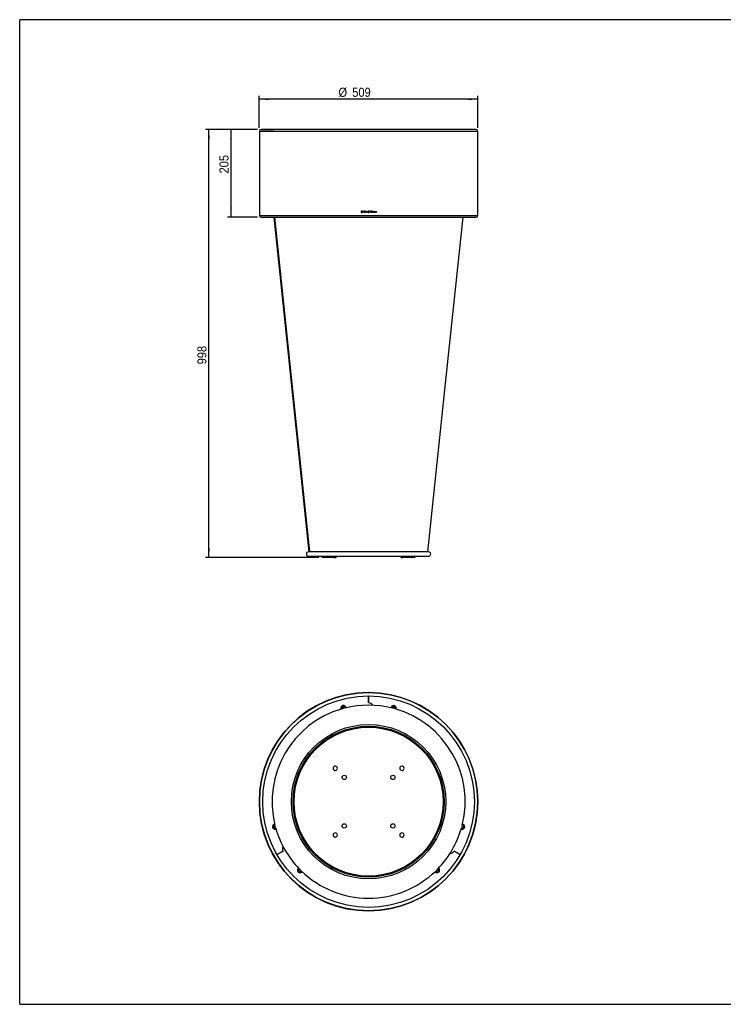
# Model space of a CAD drawing. Header units: millimetres. Extents: x -86 to 3194, y 57 to 2353.
# Tile 1 of 3: x -86 to 1554, y 57 to 2353. Entities that reach past the tile are written whole.
import ezdxf

# ---------------------------------------------------------------- set-up
doc = ezdxf.new("R2010")
doc.units = ezdxf.units.MM
doc.header["$LTSCALE"] = 8
doc.linetypes.add('SLD-Centro', pattern=[19.05, 15.24, -1.27, 1.27, -1.27])
doc.linetypes.add('SLD-Solido', pattern=[0])
for name, color, linetype in [('PIEGHE', 6, 'SLD-Centro'), ('QUOTE', 1, 'SLD-Solido'), ('SCHIZZI', 9, 'Continuous')]:
    doc.layers.add(name, color=color, linetype=linetype)
doc.styles.add('SLDTEXTSTYLE0', font='GOTHIC.TTF', dxfattribs={"width": 0.913})
doc.dimstyles.new('SLDDIMSTYLE0', dxfattribs={"dimtxt": 21.166667, "dimasz": 22.4, "dimexe": 0, "dimexo": 0.0625, "dimgap": 5.291667, "dimtad": 1, "dimdec": 0, "dimrnd": 1e-09, "dimzin": 12, "dimdsep": 46, "dimtxsty": 'SLDTEXTSTYLE0', "dimsah": 1, "dimcen": 0.09, "dimadec": 0, "dimazin": 3, "dimtfac": 1, "dimtdec": 0, "dimtofl": 0, "dimtmove": 0, "dimatfit": 3, "dimfxl": 1, "dimfrac": 2, "dimtolj": 1, "dimtzin": 12, "dimarcsym": 0})
doc.dimstyles.new('SLDDIMSTYLE1', dxfattribs={"dimtxt": 21.166667, "dimasz": 22.4, "dimexe": 0, "dimexo": 0.0625, "dimgap": 5.291667, "dimtad": 1, "dimdec": 1, "dimrnd": 1e-09, "dimzin": 12, "dimdsep": 46, "dimtxsty": 'SLDTEXTSTYLE0', "dimsah": 1, "dimcen": 0.09, "dimadec": 0, "dimazin": 3, "dimtfac": 1, "dimtdec": 1, "dimtofl": 0, "dimtmove": 0, "dimatfit": 3, "dimfxl": 1, "dimfrac": 2, "dimtolj": 1, "dimtzin": 12, "dimarcsym": 0})

# ---------------------------------------------------------------- blocks, each defined once
blk = doc.blocks.new('_D')
at = {"layer": 'QUOTE', "transparency": 16777216}
for p, q in [((468.2, 2097.5), (346.8, 2097.5)), ((354.8, 1099.3), (354.8, 2097.5)), ((610.7, 1099.3), (346.8, 1099.3))]:
    blk.add_line(p, q, dxfattribs=at)
for points in [[(354.8, 2097.5), (352.8, 2075.1), (356.8, 2075.1)], [(354.8, 1099.3), (356.8, 1121.7), (352.8, 1121.7)]]:
    blk.add_solid(points, dxfattribs=at)
at = {"layer": 'QUOTE', "transparency": 16777216, "insert": (327.7, 1549.6), "char_height": 21.17, "attachment_point": 1, "rotation": 90, "style": 'SLDTEXTSTYLE0'}
blk.add_mtext('998', dxfattribs=at)
blk = doc.blocks.new('_D_1')
at = {"layer": 'QUOTE', "transparency": 16777216}
for p, q in [((468.2, 2097.5), (398.2, 2097.5)), ((406.2, 1892.5), (406.2, 2097.5)), ((468.2, 1892.5), (398.2, 1892.5))]:
    blk.add_line(p, q, dxfattribs=at)
for points in [[(406.2, 2097.5), (404.2, 2075.1), (408.2, 2075.1)], [(406.2, 1892.5), (408.2, 1914.9), (404.2, 1914.9)]]:
    blk.add_solid(points, dxfattribs=at)
at = {"layer": 'QUOTE', "transparency": 16777216, "insert": (379.2, 1994.7), "char_height": 21.17, "attachment_point": 1, "rotation": 90, "style": 'SLDTEXTSTYLE0'}
blk.add_mtext('205', dxfattribs=at)
blk = doc.blocks.new('_D_2')
at = {"layer": 'QUOTE', "transparency": 16777216}
for p, q in [((472.2, 2101.5), (472.2, 2175.7)), ((981.4, 2167.7), (472.2, 2167.7)), ((981.4, 2101.5), (981.4, 2175.7))]:
    blk.add_line(p, q, dxfattribs=at)
for points in [[(472.2, 2167.7), (494.6, 2165.7), (494.6, 2169.7)], [(981.4, 2167.7), (959, 2169.7), (959, 2165.7)]]:
    blk.add_solid(points, dxfattribs=at)
at = {"layer": 'QUOTE', "transparency": 16777216, "char_height": 21.17, "attachment_point": 1, "style": 'SLDTEXTSTYLE0'}
for s, insert in [('%%c', (656.7, 2194.7)), ('509', (688.7, 2194.7))]:
    blk.add_mtext(s, dxfattribs=dict(at, insert=insert))

msp = doc.modelspace()

# ---------------------------------------------------------------- linework, layer by layer
for p, q in [((472.25, 2093.49), (472.25, 1896.49)), ((472.25, 2093.49), (981.37, 2093.49)), ((472.25, 2093.49), (727.54, 2093.49)), ((977.37, 2097.49), (476.25, 2097.49)), ((727.54, 2093.49), (981.37, 2093.49)), ((981.37, 1896.49), (981.37, 2093.49)), ((711.01, 1906.89), (709.69, 1906.89)), ((709.69, 1906.89), (709.69, 1903.49)), ((709.71, 1906.89), (709.71, 1903.49)), ((710.12, 1906.46), (710.12, 1903.92)), ((711, 1906.46), (710.12, 1906.46)), ((711.18, 1906.45), (711, 1906.46)), ((711.01, 1906.46), (711, 1906.46)), ((711.21, 1906.88), (711.01, 1906.89)), ((711.19, 1906.45), (711.01, 1906.46)), ((712.14, 1906), (712.13, 1906)), ((715.13, 1906.89), (713.75, 1906.89)), ((713.75, 1906.89), (713.75, 1904.98)), ((713.76, 1906.89), (713.76, 1904.98)), ((714.01, 1906.06), (714.01, 1906.63)), ((715.13, 1906.63), (714.01, 1906.63)), ((715.13, 1906.06), (714.01, 1906.06)), ((714.01, 1905.23), (714.01, 1905.81)), ((715.13, 1905.81), (714.01, 1905.81)), ((715.13, 1906.63), (715.13, 1906.89)), ((715.13, 1905.81), (715.13, 1906.06)), ((717.08, 1904.15), (718.13, 1906.49)), ((717.08, 1904.15), (718.14, 1906.49)), ((717.46, 1903.96), (718.53, 1906.32)), ((717.79, 1906.53), (717.78, 1906.53)), ((718.14, 1906.49), (718.13, 1906.49)), ((718.67, 1907.68), (718.31, 1906.89)), ((718.32, 1906.89), (718.31, 1906.89)), ((718.67, 1907.68), (718.32, 1906.89)), ((718.53, 1906.32), (718.77, 1906.12)), ((718.53, 1906.32), (718.78, 1906.12)), ((718.53, 1906.32), (718.53, 1906.32)), ((719.14, 1907.68), (718.67, 1907.68)), ((718.7, 1906.72), (719.14, 1907.68)), ((719.05, 1906.45), (718.7, 1906.72)), ((718.77, 1906.12), (719.05, 1906.45)), ((721.87, 1906.95), (720.34, 1903.49)), ((721.87, 1906.95), (720.34, 1903.49)), ((722.1, 1906.42), (721.48, 1905.01)), ((722.33, 1906.95), (721.87, 1906.95)), ((722.72, 1905.01), (722.1, 1906.42)), ((722.73, 1905.01), (722.1, 1906.42)), ((722.1, 1906.42), (722.1, 1906.42)), ((723.86, 1903.49), (722.33, 1906.95)), ((726.77, 1906.43), (726.77, 1906.43)), ((726.87, 1906.33), (726.87, 1906.33)), ((726.98, 1906.8), (726.98, 1906.8)), ((727.43, 1906.01), (727, 1906.01)), ((727.43, 1906.01), (727.43, 1906.01)), ((731.41, 1906.9), (728.62, 1906.9)), ((728.62, 1906.9), (728.62, 1906.47)), ((729.74, 1906.47), (728.62, 1906.47)), ((729.74, 1906.47), (729.74, 1903.49)), ((730.29, 1903.49), (730.29, 1906.47)), ((731.41, 1906.47), (730.29, 1906.47)), ((730.29, 1903.49), (730.29, 1906.47)), ((730.29, 1906.47), (730.29, 1906.47)), ((731.41, 1906.47), (731.41, 1906.9)), ((731.41, 1906.47), (731.41, 1906.9)), ((735.26, 1906.88), (732.77, 1906.88)), ((732.77, 1906.88), (732.77, 1903.49)), ((733.19, 1905.4), (733.19, 1906.45)), ((733.19, 1906.45), (733.2, 1906.45)), ((733.2, 1905.4), (733.2, 1906.45)), ((735.26, 1906.45), (733.2, 1906.45)), ((735.26, 1906.45), (735.26, 1906.88)), ((735.26, 1906.45), (735.26, 1906.88)), ((737.2, 1906.9), (736.77, 1906.9)), ((736.77, 1906.9), (736.77, 1903.49)), ((737.19, 1903.92), (737.19, 1906.9)), ((737.2, 1903.92), (737.2, 1906.9)), ((740.9, 1906.9), (740.47, 1906.9)), ((740.47, 1906.9), (740.47, 1903.49)), ((740.89, 1903.92), (740.89, 1906.9)), ((740.9, 1903.92), (740.9, 1906.9)), ((744.67, 1906.91), (744.24, 1906.91)), ((744.24, 1906.91), (744.24, 1903.49)), ((744.65, 1903.49), (744.65, 1906.91)), ((744.67, 1903.49), (744.67, 1906.91)), ((472.25, 1896.49), (981.37, 1896.49)), ((472.25, 1896.49), (727.54, 1896.49)), ((476.25, 1892.49), (977.37, 1892.49)), ((588.56, 1112.34), (506.68, 1892.49)), ((507.68, 1892.49), (518.81, 1786.51)), ((518.78, 1786.75), (507.68, 1892.49)), ((711.24, 1903.49), (709.69, 1903.49)), ((710.12, 1903.92), (711.2, 1903.91)), ((711.21, 1903.91), (711.2, 1903.91)), ((712.3, 1904.59), (712.29, 1904.59)), ((715.13, 1904.98), (713.75, 1904.98)), ((715.13, 1905.23), (714.01, 1905.23)), ((715.13, 1904.98), (715.13, 1905.23)), ((716.16, 1904.89), (716.15, 1904.89)), ((716.9, 1903.75), (716.47, 1902.79)), ((716.94, 1902.79), (716.47, 1902.79)), ((716.91, 1903.75), (716.48, 1902.79)), ((716.91, 1903.75), (716.9, 1903.75)), ((716.94, 1902.79), (717.29, 1903.56)), ((717.08, 1904.15), (717.08, 1904.15)), ((717.29, 1903.56), (717.62, 1903.49)), ((717.29, 1903.56), (717.62, 1903.49)), ((717.29, 1903.56), (717.29, 1903.56)), ((717.67, 1903.92), (717.46, 1903.96)), ((717.62, 1903.49), (717.62, 1903.49)), ((717.68, 1903.92), (717.67, 1903.92)), ((718.07, 1903.92), (718.07, 1903.92)), ((719.06, 1903.99), (718.78, 1904.32)), ((718.78, 1904.32), (718.78, 1904.32)), ((719.06, 1903.99), (719.06, 1903.99)), ((720.81, 1903.49), (720.34, 1903.49)), ((720.81, 1903.49), (721.29, 1904.58)), ((722.91, 1904.58), (721.29, 1904.58)), ((722.72, 1905.01), (721.48, 1905.01)), ((722.72, 1905.01), (722.73, 1905.01)), ((722.91, 1904.58), (723.39, 1903.49)), ((722.91, 1904.58), (722.92, 1904.58)), ((722.92, 1904.58), (723.4, 1903.49)), ((723.86, 1903.49), (723.39, 1903.49)), ((725.24, 1904.43), (724.81, 1904.43)), ((724.82, 1904.43), (724.81, 1904.43)), ((725.19, 1903.68), (725.19, 1903.68)), ((725.54, 1905.2), (726.21, 1905)), ((725.54, 1905.2), (726.21, 1905)), ((726.29, 1905.42), (725.7, 1905.6)), ((726.21, 1905), (726.89, 1904.81)), ((726.21, 1905), (726.68, 1904.87)), ((727.03, 1905.21), (726.29, 1905.42)), ((727.03, 1905.21), (726.73, 1905.3)), ((727.03, 1905.21), (727.03, 1905.21)), ((727.17, 1903.69), (727.17, 1903.69)), ((727.54, 1904.63), (727.54, 1904.63)), ((727.54, 1896.49), (981.37, 1896.49)), ((730.29, 1903.49), (729.74, 1903.49)), ((735.26, 1903.49), (732.77, 1903.49)), ((733.19, 1905.4), (733.2, 1905.4)), ((733.19, 1903.92), (733.19, 1904.97)), ((733.19, 1904.97), (733.2, 1904.97)), ((733.19, 1903.92), (733.2, 1903.92)), ((735.26, 1905.4), (733.2, 1905.4)), ((733.2, 1903.92), (733.2, 1904.97)), ((735.26, 1904.97), (733.2, 1904.97)), ((735.26, 1903.92), (733.2, 1903.92)), ((735.26, 1904.97), (735.26, 1905.4)), ((735.26, 1904.97), (735.26, 1905.4)), ((735.26, 1903.49), (735.26, 1903.92)), ((735.26, 1903.49), (735.26, 1903.92)), ((739.14, 1903.49), (736.77, 1903.49)), ((737.19, 1903.92), (737.2, 1903.92)), ((739.14, 1903.92), (737.2, 1903.92)), ((739.13, 1903.49), (739.13, 1903.92)), ((739.14, 1903.49), (739.14, 1903.92)), ((742.84, 1903.49), (740.47, 1903.49)), ((740.89, 1903.92), (740.9, 1903.92)), ((742.84, 1903.92), (740.9, 1903.92)), ((742.83, 1903.49), (742.83, 1903.92)), ((742.84, 1903.49), (742.84, 1903.92)), ((744.67, 1903.49), (744.24, 1903.49)), ((866.81, 1112.34), (586.81, 1112.34)), ((586.81, 1102.34), (866.81, 1102.34)), ((618.74, 1099.34), (617.05, 1102.34)), ((648.05, 1102.34), (645.57, 1099.34)), ((649.22, 1102.34), (646.79, 1099.34)), ((650.75, 1099.34), (653.25, 1102.34)), ((800.36, 1102.34), (802.86, 1099.34)), ((806.82, 1099.34), (804.39, 1102.34)), ((808.04, 1099.34), (805.57, 1102.34)), ((836.57, 1102.34), (834.87, 1099.34)), ((645.57, 1099.34), (618.74, 1099.34)), ((645.57, 1099.34), (646.79, 1099.34)), ((647.07, 1099.34), (650.75, 1099.34)), ((802.86, 1099.34), (806.57, 1099.34)), ((808.04, 1099.34), (806.82, 1099.34)), ((834.87, 1099.34), (808.04, 1099.34)), ((726.07, 784.41), (726.07, 784.41)), ((726.27, 784.41), (726.27, 784.41)), ((726.75, 776.41), (726.76, 760.07)), ((726.75, 760.07), (726.75, 776.41)), ((668, 753.69), (664, 751.38)), ((664, 751.38), (664, 746.76)), ((664, 746.76), (664.94, 746.22)), ((672, 751.38), (668, 753.69)), ((672, 748.12), (672, 751.38)), ((673, 749.07), (672.95, 748.35)), ((785.5, 753.72), (781.5, 751.41)), ((781.5, 751.41), (781.5, 748.15)), ((789.5, 751.41), (785.5, 753.72)), ((788.56, 746.25), (789.5, 746.79)), ((789.5, 746.79), (789.5, 751.41)), ((507.58, 475.67), (503.58, 473.36)), ((503.58, 473.36), (503.58, 468.74)), ((503.58, 468.74), (507.58, 466.44)), ((508.53, 475.12), (507.58, 475.67)), ((507.58, 466.44), (510.42, 468.08)), ((943.23, 468.18), (946.06, 466.54)), ((946.06, 475.78), (945.12, 475.24)), ((950.06, 473.47), (946.06, 475.78)), ((946.06, 466.54), (950.06, 468.85)), ((950.06, 468.85), (950.06, 473.47)), ((513.31, 406.53), (527.46, 414.7)), ((527.46, 414.7), (513.31, 406.53)), ((926.2, 414.79), (940.36, 406.62)), ((940.36, 406.62), (926.2, 414.79)), ((565.19, 373.27), (562.35, 371.63)), ((562.35, 371.63), (562.35, 367.01)), ((570.35, 367.01), (570.35, 368.11)), ((883.33, 368.18), (883.33, 367.09)), ((891.33, 371.71), (888.5, 373.34)), ((891.33, 367.09), (891.33, 371.71)), ((562.35, 367.01), (566.35, 364.7)), ((566.35, 364.7), (570.35, 367.01)), ((883.33, 367.09), (887.33, 364.78)), ((887.33, 364.78), (891.33, 367.09)), ((714.01, 275.61), (714.01, 275.61)), ((729.74, 275.31), (729.74, 275.31)), ((730.29, 275.32), (730.29, 275.32)), ((733.2, 275.37), (733.2, 275.37))]:
    msp.add_line(p, q)
at = {"flags": 128}
for points in [[(507.74, 1892.49), (548.19, 1505.22), (589.22, 1112.34)], [(865.06, 1112.34), (906.29, 1505.22), (946.94, 1892.49)]]:
    msp.add_lwpolyline(points, dxfattribs=at)
for centre, radius in [((726.81, 529.85), 254.56), ((726.81, 529.85), 246.56), ((668, 749.07), 2.06), ((785.5, 749.1), 2.06), ((726.81, 529.86), 180), ((726.81, 529.86), 176.08), ((726.81, 529.86), 176.03), ((726.81, 529.86), 174.98), ((726.81, 529.86), 174.93), ((726.81, 529.86), 173.77), ((726.81, 529.86), 173.7), ((670.24, 586.43), 5), ((783.38, 586.43), 5), ((507.58, 471.05), 2.05), ((670.24, 473.29), 5), ((783.38, 473.29), 5), ((946.06, 471.16), 2.06), ((566.35, 369.32), 2.06), ((887.33, 369.4), 2.05)]:
    msp.add_circle(centre, radius)
for centre, radius, start, end in [((476.25, 2093.49), 4, 90, 180), ((977.37, 2093.49), 4, 0, 90), ((476.25, 1896.49), 4, 180, 270), ((977.37, 1896.49), 4, 270, 0), ((586.81, 1107.34), 5, 90, 270), ((866.81, 1107.34), 5, 270, 90), ((726.81, 529.85), 254.56, 90.1656, 90.12041), ((726.85, 749.36), 10.71, 29.91321, 90.50524), ((726.85, 749.36), 10.71, 29.91322, 90.50469), ((726.81, 529.86), 225.04, 105.95747, 194.07693), ((665.12, 748.3), 3, 128.27285, 236.58522), ((668, 749.07), 5, 0, 218.32302), ((668, 749.07), 3.75, 343.59475, 226.43874), ((670.9, 749.85), 3, 333.45429, 82.01996), ((726.81, 529.86), 225.04, 75.93566, 104.09617), ((782.61, 749.88), 3, 98.33344, 206.54243), ((785.5, 749.1), 5, 0, 188.28001), ((785.5, 749.1), 3.75, 313.65153, 196.37791), ((726.81, 529.86), 225.04, 345.95348, 74.07293), ((785.5, 749.1), 5, 321.74943, 0), ((788.39, 748.33), 3, 303.48038, 52.09996), ((649.03, 607.64), 5, 84.35529, 185.6447), ((649.03, 607.64), 5, 185.6447, 84.35529), ((804.59, 607.64), 5, 95.6447, 354.35529), ((804.59, 607.64), 5, 354.35529, 95.6447), ((507.58, 471.05), 5, 81.56092, 308.46888), ((507.58, 471.05), 3.75, 73.38081, 270), ((506.81, 473.95), 3, 63.23511, 171.94275), ((508.36, 468.17), 3, 218.38207, 326.79085), ((507.58, 471.05), 3.75, 270, 316.64899), ((726.81, 529.86), 225.04, 195.93481, 224.09531), ((726.81, 529.86), 225.04, 315.93184, 344.09235), ((945.28, 468.27), 3, 213.37796, 321.89781), ((946.06, 471.16), 5, 231.69793, 0), ((946.06, 471.16), 3.75, 223.57842, 270), ((946.06, 471.16), 3.75, 270, 106.44737), ((946.06, 471.16), 5, 0, 98.32787), ((946.83, 474.06), 3, 8.06917, 116.65019), ((649.03, 452.08), 5, 174.35529, 275.6447), ((649.03, 452.08), 5, 275.6447, 174.35529), ((804.59, 452.08), 5, 5.6447, 264.35529), ((804.59, 452.08), 5, 264.35529, 5.6447), ((536.68, 420.14), 10.71, 149.84838, 210.50463), ((536.68, 420.14), 10.71, 149.84838, 210.50518), ((916.89, 420.06), 10.71, 269.87757, 330.5053), ((916.89, 420.06), 10.71, 269.8774, 330.50457), ((564.24, 371.44), 3, 93.20354, 201.82694), ((566.35, 369.32), 5, 111.54091, 338.48904), ((566.35, 369.32), 3.75, 103.35202, 270), ((566.35, 369.32), 3.75, 270, 346.67793), ((726.81, 529.86), 225.04, 225.95232, 270), ((726.81, 529.86), 225.04, 270, 314.07177), ((887.33, 369.4), 5, 201.64434, 0), ((887.33, 369.4), 3.75, 193.50211, 270), ((887.33, 369.4), 3.75, 270, 76.52084), ((887.33, 369.4), 5, 0, 68.37862), ((889.45, 371.51), 3, 338.19745, 86.72273), ((568.47, 367.2), 3, 248.21738, 356.83298), ((885.22, 367.28), 3, 183.29152, 291.93189)]:
    msp.add_arc(centre, radius, start, end)
for points, knots in [([(712.13, 1906), (711.99, 1906.12), (711.72, 1906.37), (711.36, 1906.42), (711.18, 1906.45)], [0, 0, 0, 0, 0.5, 1, 1, 1, 1]), ([(712.14, 1906), (712.01, 1906.12), (711.74, 1906.37), (711.37, 1906.42), (711.19, 1906.45)], [0, 0, 0, 0, 0.5000585, 1, 1, 1, 1]), ([(712.45, 1906.29), (712.27, 1906.45), (711.92, 1906.77), (711.44, 1906.84), (711.21, 1906.88)], [0, 0, 0, 0, 0.5, 1, 1, 1, 1]), ([(712.29, 1904.59), (712.34, 1904.7), (712.44, 1904.94), (712.45, 1905.32), (712.35, 1905.69), (712.2, 1905.9), (712.13, 1906)], [0, 0, 0, 0, 0.2501459, 0.4999695, 0.7499848, 1, 1, 1, 1]), ([(712.3, 1904.59), (712.35, 1904.7), (712.45, 1904.94), (712.46, 1905.32), (712.37, 1905.69), (712.22, 1905.9), (712.14, 1906)], [0, 0, 0, 0, 0.2501466, 0.499993, 0.7500181, 1, 1, 1, 1]), ([(712.66, 1904.37), (712.73, 1904.53), (712.87, 1904.85), (712.88, 1905.37), (712.75, 1905.87), (712.55, 1906.15), (712.45, 1906.29)], [0, 0, 0, 0, 0.25, 0.5, 0.75, 1, 1, 1, 1]), ([(717.18, 1906.83), (717.01, 1906.73), (716.66, 1906.54), (716.29, 1906.05), (716.09, 1905.48), (716.13, 1905.09), (716.15, 1904.89)], [0, 0, 0, 0, 0.25, 0.5, 0.75, 1, 1, 1, 1]), ([(717.19, 1906.83), (717.01, 1906.73), (716.66, 1906.54), (716.3, 1906.05), (716.1, 1905.48), (716.14, 1905.09), (716.16, 1904.89)], [0, 0, 0, 0, 0.2499188, 0.4999031, 0.749942, 1, 1, 1, 1]), ([(717.35, 1906.43), (717.21, 1906.36), (716.95, 1906.22), (716.68, 1905.85), (716.53, 1905.42), (716.56, 1905.12), (716.57, 1904.97)], [0, 0, 0, 0, 0.24999999, 0.49999999, 0.75, 1, 1, 1, 1]), ([(718.31, 1906.89), (718.12, 1906.93), (717.74, 1907), (717.37, 1906.89), (717.18, 1906.83)], [0, 0, 0, 0, 0.5, 1, 1, 1, 1]), ([(718.32, 1906.89), (718.13, 1906.93), (717.74, 1907), (717.37, 1906.89), (717.19, 1906.83)], [0, 0, 0, 0, 0.4999929, 1, 1, 1, 1]), ([(718.13, 1906.49), (718, 1906.51), (717.73, 1906.56), (717.48, 1906.47), (717.35, 1906.43)], [0, 0, 0, 0, 0.5002978, 1, 1, 1, 1]), ([(718.14, 1906.49), (718.01, 1906.51), (717.74, 1906.56), (717.48, 1906.47), (717.35, 1906.43)], [0, 0, 0, 0, 0.50028842, 1, 1, 1, 1]), ([(725.42, 1906.79), (725.36, 1906.74), (725.22, 1906.64), (725.08, 1906.44), (725, 1906.2), (724.98, 1905.96), (725.04, 1905.71), (725.15, 1905.5), (725.32, 1905.31), (725.47, 1905.24), (725.54, 1905.2)], [0, 0, 0, 0, 0.1251687, 0.2499863, 0.3750026, 0.499986, 0.6249335, 0.7499923, 0.8749603, 1, 1, 1, 1]), ([(725.42, 1906.79), (725.36, 1906.74), (725.22, 1906.64), (725.08, 1906.44), (725, 1906.2), (724.99, 1905.96), (725.04, 1905.71), (725.15, 1905.5), (725.32, 1905.31), (725.47, 1905.24), (725.54, 1905.2)], [0, 0, 0, 0, 0.1249719, 0.2499704, 0.3749907, 0.5000215, 0.6250482, 0.7500577, 0.8750419, 1, 1, 1, 1]), ([(726.98, 1906.8), (726.86, 1906.86), (726.61, 1906.98), (726.2, 1907.03), (725.79, 1906.98), (725.54, 1906.85), (725.42, 1906.79)], [0, 0, 0, 0, 0.2501577, 0.4999852, 0.7499926, 1, 1, 1, 1]), ([(726.98, 1906.8), (726.86, 1906.86), (726.61, 1906.98), (726.2, 1907.03), (725.79, 1906.98), (725.55, 1906.85), (725.42, 1906.79)], [0, 0, 0, 0, 0.250012, 0.4999978, 0.7499847, 1, 1, 1, 1]), ([(725.7, 1905.6), (725.67, 1905.62), (725.59, 1905.66), (725.5, 1905.75), (725.44, 1905.87), (725.42, 1905.99), (725.43, 1906.12), (725.47, 1906.24), (725.54, 1906.35), (725.61, 1906.4), (725.65, 1906.42)], [0, 0, 0, 0, 0.12571853, 0.24996482, 0.37496445, 0.49998856, 0.62500028, 0.7500137, 0.874548, 1, 1, 1, 1]), ([(725.65, 1906.42), (725.73, 1906.47), (725.91, 1906.56), (726.2, 1906.6), (726.5, 1906.56), (726.68, 1906.48), (726.77, 1906.43)], [0, 0, 0, 0, 0.2502602, 0.4999932, 0.7497688, 1, 1, 1, 1]), ([(726.21, 1906.58), (726.31, 1906.58), (726.5, 1906.57), (726.68, 1906.48), (726.77, 1906.43)], [0, 0, 0, 0, 0.4936323, 1, 1, 1, 1]), ([(726.77, 1906.43), (726.8, 1906.41), (726.86, 1906.35), (726.93, 1906.25), (726.98, 1906.13), (727, 1906.05), (727, 1906.01)], [0, 0, 0, 0, 0.2514607, 0.499971, 0.7498095, 1, 1, 1, 1]), ([(727.43, 1906.01), (727.42, 1906.09), (727.4, 1906.24), (727.31, 1906.46), (727.17, 1906.66), (727.05, 1906.76), (726.98, 1906.8)], [0, 0, 0, 0, 0.25077847, 0.49999223, 0.74949063, 1, 1, 1, 1]), ([(727.43, 1906.01), (727.42, 1906.09), (727.4, 1906.24), (727.31, 1906.46), (727.17, 1906.66), (727.05, 1906.76), (726.98, 1906.8)], [0, 0, 0, 0, 0.25076331, 0.50006158, 0.749486, 1, 1, 1, 1]), ([(711.2, 1903.91), (711.31, 1903.93), (711.53, 1903.96), (711.83, 1904.11), (712.1, 1904.31), (712.22, 1904.5), (712.29, 1904.59)], [0, 0, 0, 0, 0.2505898, 0.5000437, 0.749798, 1, 1, 1, 1]), ([(711.21, 1903.91), (711.32, 1903.93), (711.54, 1903.96), (711.84, 1904.11), (712.11, 1904.31), (712.24, 1904.5), (712.3, 1904.59)], [0, 0, 0, 0, 0.2505368, 0.4999656, 0.7497358, 1, 1, 1, 1]), ([(711.24, 1903.49), (711.38, 1903.51), (711.67, 1903.55), (712.06, 1903.74), (712.41, 1904.01), (712.58, 1904.25), (712.66, 1904.37)], [0, 0, 0, 0, 0.2501629, 0.4999952, 0.7498968, 1, 1, 1, 1]), ([(716.15, 1904.89), (716.18, 1904.77), (716.23, 1904.54), (716.39, 1904.23), (716.61, 1903.96), (716.8, 1903.82), (716.9, 1903.75)], [0, 0, 0, 0, 0.2505199, 0.4999924, 0.7498036, 1, 1, 1, 1]), ([(716.16, 1904.89), (716.18, 1904.77), (716.24, 1904.54), (716.4, 1904.23), (716.62, 1903.96), (716.81, 1903.82), (716.91, 1903.75)], [0, 0, 0, 0, 0.2505254, 0.5000621, 0.7498158, 1, 1, 1, 1]), ([(716.57, 1904.97), (716.61, 1904.81), (716.7, 1904.48), (716.95, 1904.26), (717.08, 1904.15)], [0, 0, 0, 0, 0.5, 1, 1, 1, 1]), ([(717.62, 1903.49), (717.75, 1903.48), (718.01, 1903.46), (718.4, 1903.55), (718.77, 1903.72), (718.96, 1903.9), (719.06, 1903.99)], [0, 0, 0, 0, 0.25018347, 0.49999619, 0.74983065, 1, 1, 1, 1]), ([(717.62, 1903.49), (717.75, 1903.48), (718.02, 1903.46), (718.41, 1903.55), (718.77, 1903.72), (718.97, 1903.9), (719.06, 1903.99)], [0, 0, 0, 0, 0.24996843, 0.49994548, 0.74995144, 1, 1, 1, 1]), ([(718.78, 1904.32), (718.7, 1904.25), (718.56, 1904.1), (718.28, 1903.97), (717.98, 1903.89), (717.77, 1903.91), (717.67, 1903.92)], [0, 0, 0, 0, 0.2502467, 0.4999957, 0.7497165, 1, 1, 1, 1]), ([(718.78, 1904.32), (718.71, 1904.25), (718.56, 1904.1), (718.29, 1903.97), (717.99, 1903.89), (717.78, 1903.91), (717.68, 1903.92)], [0, 0, 0, 0, 0.2500522, 0.5000589, 0.7500342, 1, 1, 1, 1]), ([(724.81, 1904.43), (724.82, 1904.35), (724.83, 1904.21), (724.91, 1904), (725.03, 1903.82), (725.14, 1903.72), (725.19, 1903.68)], [0, 0, 0, 0, 0.2508393, 0.4999763, 0.7499576, 1, 1, 1, 1]), ([(724.82, 1904.43), (724.82, 1904.35), (724.83, 1904.21), (724.91, 1904), (725.03, 1903.82), (725.14, 1903.72), (725.19, 1903.68)], [0, 0, 0, 0, 0.25080838, 0.50004175, 0.74993917, 1, 1, 1, 1]), ([(725.19, 1903.68), (725.35, 1903.6), (725.66, 1903.43), (726.18, 1903.37), (726.71, 1903.44), (727.02, 1903.61), (727.17, 1903.69)], [0, 0, 0, 0, 0.25, 0.5, 0.75, 1, 1, 1, 1]), ([(725.19, 1903.68), (725.35, 1903.6), (725.66, 1903.43), (726.18, 1903.37), (726.71, 1903.44), (727.02, 1903.61), (727.17, 1903.69)], [0, 0, 0, 0, 0.2500139, 0.4999984, 0.7499837, 1, 1, 1, 1]), ([(725.42, 1904.04), (725.4, 1904.07), (725.34, 1904.12), (725.29, 1904.21), (725.25, 1904.32), (725.25, 1904.39), (725.24, 1904.43)], [0, 0, 0, 0, 0.2516936, 0.4999985, 0.7483625, 1, 1, 1, 1]), ([(726.91, 1904.03), (726.79, 1903.97), (726.56, 1903.85), (726.16, 1903.81), (725.77, 1903.86), (725.54, 1903.98), (725.42, 1904.04)], [0, 0, 0, 0, 0.25017059, 0.4999931, 0.74989987, 1, 1, 1, 1]), ([(726.89, 1904.81), (726.92, 1904.8), (726.97, 1904.77), (727.04, 1904.71), (727.09, 1904.64), (727.11, 1904.58), (727.12, 1904.55)], [0, 0, 0, 0, 0.2518483, 0.4997494, 0.7496673, 1, 1, 1, 1]), ([(727.12, 1904.55), (727.12, 1904.5), (727.13, 1904.41), (727.09, 1904.26), (727.02, 1904.13), (726.94, 1904.07), (726.91, 1904.03)], [0, 0, 0, 0, 0.2507023, 0.4999363, 0.7488079, 1, 1, 1, 1]), ([(727.54, 1904.63), (727.52, 1904.7), (727.49, 1904.83), (727.37, 1905), (727.21, 1905.13), (727.09, 1905.18), (727.03, 1905.21)], [0, 0, 0, 0, 0.25092, 0.499996, 0.7491785, 1, 1, 1, 1]), ([(727.54, 1904.63), (727.52, 1904.7), (727.49, 1904.83), (727.37, 1905), (727.21, 1905.13), (727.09, 1905.18), (727.03, 1905.21)], [0, 0, 0, 0, 0.250924, 0.5000861, 0.7491855, 1, 1, 1, 1]), ([(727.17, 1903.69), (727.24, 1903.75), (727.37, 1903.87), (727.5, 1904.11), (727.56, 1904.37), (727.55, 1904.55), (727.54, 1904.63)], [0, 0, 0, 0, 0.2503119, 0.4999806, 0.7498633, 1, 1, 1, 1]), ([(727.17, 1903.69), (727.24, 1903.75), (727.37, 1903.87), (727.49, 1904.11), (727.56, 1904.37), (727.55, 1904.55), (727.54, 1904.63)], [0, 0, 0, 0, 0.249942, 0.499934, 0.7499614, 1, 1, 1, 1]), ([(712.13, 275.72), (711.99, 275.72), (711.72, 275.74), (711.36, 275.76), (711.18, 275.77)], [0, 0, 0, 0, 0.5, 1, 1, 1, 1]), ([(712.43, 275.7), (712.43, 275.7), (712.44, 275.7), (712.35, 275.7), (712.2, 275.71), (712.13, 275.72)], [0, 0, 0, 0, 0.08833365, 0.54416683, 1, 1, 1, 1]), ([(717.35, 275.47), (717.21, 275.47), (716.95, 275.48), (716.68, 275.49), (716.55, 275.5), (716.56, 275.5), (716.56, 275.5)], [0, 0, 0, 0, 0.3078692, 0.6157385, 0.9236077, 1, 1, 1, 1]), ([(718.13, 275.44), (718, 275.44), (717.73, 275.45), (717.48, 275.46), (717.35, 275.47)], [0, 0, 0, 0, 0.5002978, 1, 1, 1, 1])]:
    msp.add_open_spline(points, degree=3, knots=knots)
at = {"layer": 'PIEGHE', "color": 6, "true_color": 0xff00ff}
for p, q in [((476.25, 2097.49), (506.25, 2097.49)), ((476.25, 1892.49), (506.25, 1892.49))]:
    msp.add_line(p, q, dxfattribs=at)
at = {"layer": 'SCHIZZI'}
for p in [(-86.35, 57.35), (3193.49, 2353.35)]:
    msp.add_line(p, (-86.35, 2353.35), dxfattribs=at)
at = {"layer": 'SCHIZZI', "color": 7, "true_color": 0xffffff}
msp.add_line((-86.35, 57.35), (3193.65, 57.35), dxfattribs=at)

# ---------------------------------------------------------------- dimensions: what is measured, and where the dimension line sits
at = {"layer": 'QUOTE'}
dim = msp.add_linear_dim(base=(472.25, 2167.71), p1=(981.37, 2093.49), p2=(472.25, 2093.49), text='%%c<>', dimstyle='SLDDIMSTYLE0', dxfattribs=at)
dim.commit()
dim.dimension.update_dxf_attribs({"geometry": '_D_2', "text_midpoint": (696.17, 2167.71), "dimtype": 160})
for base, p1, dimstyle, picture, middle in [((354.77, 2097.49), (618.74, 1099.34), 'SLDDIMSTYLE0', '_D', (354.77, 1573.01)), ((406.24, 2097.49), (476.25, 1892.49), 'SLDDIMSTYLE1', '_D_1', (406.24, 2018.11))]:
    dim = msp.add_linear_dim(base=base, p1=p1, p2=(476.25, 2097.49), angle=90, dimstyle=dimstyle, dxfattribs=at)
    dim.commit()
    dim.dimension.update_dxf_attribs({"geometry": picture, "text_midpoint": middle, "dimtype": 160})

doc.saveas('drawing.dxf')
